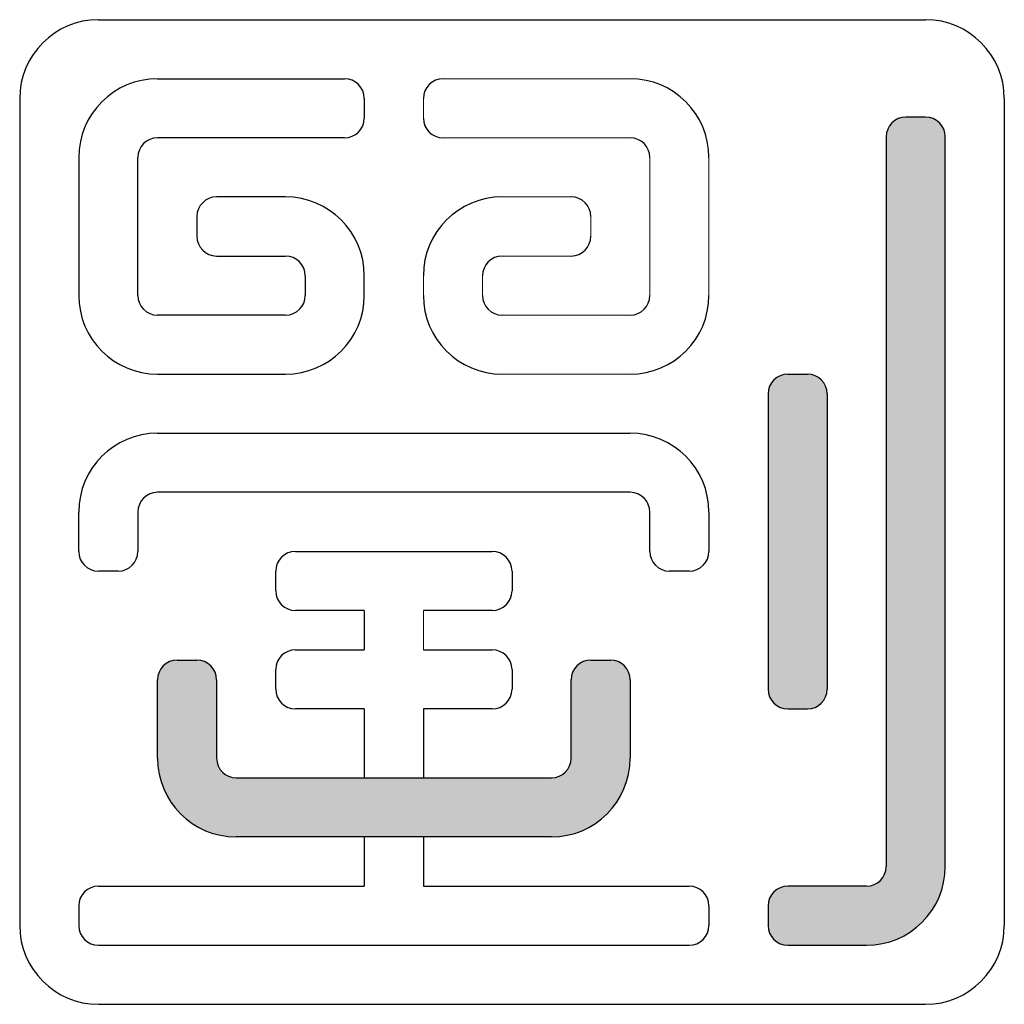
# Model space of a CAD drawing. Header units: millimetres. Extents: x 53 to 202, y 8 to 279.
# Tile 3 of 13: x 177 to 202, y 8 to 33. Entities that reach past the tile are written whole.
import ezdxf

# ---------------------------------------------------------------- set-up
doc = ezdxf.new("R2010")
doc.units = ezdxf.units.MM
doc.layers.add('FORMAT', color=7, linetype='Continuous')

msp = doc.modelspace()

# ---------------------------------------------------------------- hatches: boundary and pattern name
at = {"layer": 'FORMAT'}
h = msp.add_hatch(color=7, dxfattribs=at)
edge = h.paths.add_edge_path(flags=0)
edge.add_arc((198.4923, 11.4702), 0.5, 270, 360, ccw=False)
edge.add_line((198.4923, 10.9702), (196.4923, 10.9702))
edge.add_arc((196.4923, 10.4702), 0.5, 90, 180)
edge.add_line((195.9923, 10.4702), (195.9923, 9.9702))
edge.add_arc((196.4923, 9.9702), 0.5, 180, 270)
edge.add_line((196.4923, 9.4702), (198.4923, 9.4702))
edge.add_arc((198.4923, 11.4702), 2, 270, 360)
edge.add_line((200.4923, 11.4702), (200.4923, 29.9968))
edge.add_arc((199.9923, 29.9968), 0.5, 0, 90)
edge.add_line((199.9923, 30.4968), (199.4923, 30.4968))
edge.add_arc((199.4923, 29.9968), 0.5, 90, 180)
edge.add_line((198.9923, 29.9968), (198.9923, 11.4702))
h = msp.add_hatch(color=7, dxfattribs=at)
edge = h.paths.add_edge_path(flags=0)
edge.add_arc((196.4923, 23.4702), 0.5, 90, 180)
edge.add_line((195.9923, 23.4702), (195.9923, 15.9702))
edge.add_arc((196.4923, 15.9702), 0.5, 180, 270)
edge.add_line((196.4923, 15.4702), (196.9923, 15.4702))
edge.add_arc((196.9923, 15.9702), 0.5, 270, 360)
edge.add_line((197.4923, 15.9702), (197.4923, 23.4702))
edge.add_arc((196.9923, 23.4702), 0.5, 0, 90)
edge.add_line((196.9923, 23.9702), (196.4923, 23.9702))
h = msp.add_hatch(color=7, dxfattribs=at)
edge = h.paths.add_edge_path(flags=0)
edge.add_arc((181.4923, 16.2113), 0.5, 0, 90, ccw=False)
edge.add_line((181.9923, 16.2113), (181.9923, 14.2202))
edge.add_arc((182.4923, 14.2202), 0.5, 180, 270)
edge.add_line((182.4923, 13.7202), (190.4923, 13.7202))
edge.add_arc((190.4923, 14.2202), 0.5, 270, 360)
edge.add_line((190.9923, 14.2202), (190.9923, 16.2113))
edge.add_arc((191.4923, 16.2113), 0.5, 90, 180, ccw=False)
edge.add_line((191.4923, 16.7113), (191.9923, 16.7113))
edge.add_arc((191.9923, 16.2113), 0.5, 0, 90, ccw=False)
edge.add_line((192.4923, 16.2113), (192.4923, 14.2202))
edge.add_arc((190.4923, 14.2202), 2, 270, 360, ccw=False)
edge.add_line((190.4923, 12.2202), (182.4923, 12.2202))
edge.add_arc((182.4923, 14.2202), 2, 180, 270, ccw=False)
edge.add_line((180.4923, 14.2202), (180.4923, 16.2113))
edge.add_arc((180.9923, 16.2113), 0.5, 90, 180, ccw=False)
edge.add_line((180.9923, 16.7113), (181.4923, 16.7113))

# ---------------------------------------------------------------- linework, layer by layer
for p, q in [((178.9923, 32.9702), (199.9923, 32.9702)), ((180.4923, 31.4702), (185.2423, 31.4702)), ((176.9923, 30.9702), (176.9923, 9.9702)), ((185.7423, 30.9702), (185.7423, 30.4702)), ((201.9923, 30.9702), (201.9923, 9.9702)), ((199.9923, 30.4968), (199.4923, 30.4968)), ((185.2423, 29.9702), (180.4923, 29.9702)), ((198.9923, 29.9968), (198.9923, 11.4702)), ((200.4923, 11.4702), (200.4923, 29.9968)), ((178.4923, 29.4702), (178.4923, 25.9702)), ((179.9923, 25.9702), (179.9923, 29.4702)), ((183.7423, 28.4702), (181.9923, 28.4702)), ((181.4923, 27.9702), (181.4923, 27.4702)), ((181.9923, 26.9702), (183.7423, 26.9702)), ((184.2423, 26.4702), (184.2423, 25.9702)), ((185.7423, 25.9702), (185.7423, 26.4702)), ((183.7423, 25.4702), (180.4923, 25.4702)), ((180.4923, 23.9702), (183.7423, 23.9702)), ((196.4923, 23.9702), (196.9923, 23.9702)), ((195.9923, 23.4702), (195.9923, 15.9702)), ((197.4923, 23.4702), (197.4923, 15.9702)), ((180.4923, 22.4702), (192.4923, 22.4702)), ((192.4923, 20.9702), (180.4923, 20.9702)), ((178.4923, 19.4702), (178.4923, 20.4702)), ((179.9923, 20.4702), (179.9923, 19.4702)), ((192.9923, 19.4702), (192.9923, 20.4702)), ((194.4923, 20.4702), (194.4923, 19.4702)), ((183.9923, 19.4702), (188.9923, 19.4702)), ((179.4923, 18.9702), (178.9923, 18.9702)), ((183.4923, 18.4702), (183.4923, 18.9702)), ((189.4923, 18.9702), (189.4923, 18.4702)), ((193.9923, 18.9702), (193.4923, 18.9702)), ((185.7423, 17.9702), (183.9923, 17.9702)), ((185.7423, 17.9702), (185.7423, 16.9702)), ((188.9923, 17.9702), (187.2423, 17.9702)), ((183.9923, 16.9702), (185.7423, 16.9702)), ((187.2423, 16.9702), (188.9923, 16.9702)), ((180.9923, 16.7113), (181.4923, 16.7113)), ((191.4923, 16.7113), (191.9923, 16.7113)), ((183.4923, 15.9702), (183.4923, 16.4702)), ((189.4923, 16.4702), (189.4923, 15.9702)), ((180.4923, 14.2202), (180.4923, 16.2113)), ((181.9923, 16.2113), (181.9923, 14.2202)), ((190.9923, 14.2202), (190.9923, 16.2113)), ((192.4923, 16.2113), (192.4923, 14.2202)), ((185.7423, 15.4702), (183.9923, 15.4702)), ((185.7423, 15.4702), (185.7423, 13.7202)), ((188.9923, 15.4702), (187.2423, 15.4702)), ((187.2423, 15.4702), (187.2423, 13.7202)), ((196.4923, 15.4702), (196.9923, 15.4702)), ((182.4923, 13.7202), (190.4923, 13.7202)), ((190.4923, 12.2202), (182.4923, 12.2202)), ((185.7423, 12.2202), (185.7423, 10.9702)), ((187.2423, 12.2202), (187.2423, 10.9702)), ((178.9923, 10.9702), (185.7423, 10.9702)), ((187.2423, 10.9702), (193.9923, 10.9702)), ((198.4923, 10.9702), (196.4923, 10.9702)), ((178.4923, 10.4702), (178.4923, 9.9702)), ((194.4923, 10.4702), (194.4923, 9.9702)), ((195.9923, 10.4702), (195.9923, 9.9702)), ((178.9923, 9.4702), (193.9923, 9.4702)), ((196.4923, 9.4702), (198.4923, 9.4702)), ((178.9923, 7.9702), (199.9923, 7.9702))]:
    msp.add_line(p, q, dxfattribs=at)
at = {"layer": 'FORMAT', "color": 7, "linetype": 'Continuous', "lineweight": 0}
for p, q in [((192.4923, 31.4702), (187.7423, 31.4702)), ((187.2423, 30.9702), (187.2423, 30.4702)), ((187.7423, 29.9702), (192.4923, 29.9702)), ((192.9923, 25.9702), (192.9923, 29.4702)), ((194.4923, 29.4702), (194.4923, 25.9702)), ((189.2423, 28.4702), (190.9923, 28.4702)), ((191.4923, 27.9702), (191.4923, 27.4702)), ((190.9923, 26.9702), (189.2423, 26.9702)), ((187.2423, 25.9702), (187.2423, 26.4702)), ((188.7423, 26.4702), (188.7423, 25.9702)), ((189.2423, 25.4702), (192.4923, 25.4702)), ((192.4923, 23.9702), (189.2423, 23.9702)), ((187.2423, 17.9702), (187.2423, 16.9702))]:
    msp.add_line(p, q, dxfattribs=at)
at = {"layer": 'FORMAT'}
for centre, radius, start, end in [((178.9923, 30.9702), 2, 90, 180), ((199.9923, 30.9702), 2, 0, 90), ((180.4923, 29.4702), 2, 90, 180), ((185.2423, 30.9702), 0.5, 0, 90), ((187.7423, 30.9702), 0.5, 90, 180), ((192.4923, 29.4702), 2, 0, 90), ((185.2423, 30.4702), 0.5, 270, 0), ((187.7423, 30.4702), 0.5, 180, 270), ((199.4923, 29.9968), 0.5, 90, 180), ((199.9923, 29.9968), 0.5, 0, 90), ((180.4923, 29.4702), 0.5, 90, 180), ((192.4923, 29.4702), 0.5, 0, 90), ((181.9923, 27.9702), 0.5, 90, 180), ((183.7423, 26.4702), 2, 0, 90), ((189.2423, 26.4702), 2, 90, 180), ((190.9923, 27.9702), 0.5, 0, 90), ((181.9923, 27.4702), 0.5, 180, 270), ((190.9923, 27.4702), 0.5, 270, 0), ((183.7423, 26.4702), 0.5, 0, 90), ((189.2423, 26.4702), 0.5, 90, 180), ((180.4923, 25.9702), 2, 180, 270), ((180.4923, 25.9702), 0.5, 180, 270), ((183.7423, 25.9702), 0.5, 270, 0), ((183.7423, 25.9702), 2, 270, 0), ((189.2423, 25.9702), 2, 180, 270), ((189.2423, 25.9702), 0.5, 180, 270), ((192.4923, 25.9702), 0.5, 270, 0), ((192.4923, 25.9702), 2, 270, 0), ((196.4923, 23.4702), 0.5, 90, 180), ((196.9923, 23.4702), 0.5, 0, 90), ((180.4923, 20.4702), 2, 90, 180), ((192.4923, 20.4702), 2, 0, 90), ((180.4923, 20.4702), 0.5, 90, 180), ((192.4923, 20.4702), 0.5, 0, 90), ((178.9923, 19.4702), 0.5, 180, 270), ((179.4923, 19.4702), 0.5, 270, 0), ((183.9923, 18.9702), 0.5, 90, 180), ((188.9923, 18.9702), 0.5, 0, 90), ((193.4923, 19.4702), 0.5, 180, 270), ((193.9923, 19.4702), 0.5, 270, 0), ((183.9923, 18.4702), 0.5, 180, 270), ((188.9923, 18.4702), 0.5, 270, 0), ((183.9923, 16.4702), 0.5, 90, 180), ((188.9923, 16.4702), 0.5, 0, 90), ((180.9923, 16.2113), 0.5, 90, 180), ((181.4923, 16.2113), 0.5, 0, 90), ((191.4923, 16.2113), 0.5, 90, 180), ((191.9923, 16.2113), 0.5, 0, 90), ((183.9923, 15.9702), 0.5, 180, 270), ((188.9923, 15.9702), 0.5, 270, 0), ((196.4923, 15.9702), 0.5, 180, 270), ((196.9923, 15.9702), 0.5, 270, 0), ((182.4923, 14.2202), 2, 180, 270), ((182.4923, 14.2202), 0.5, 180, 270), ((190.4923, 14.2202), 0.5, 270, 0), ((190.4923, 14.2202), 2, 270, 0), ((198.4923, 11.4702), 0.5, 270, 0), ((198.4923, 11.4702), 2, 270, 0), ((178.9923, 10.4702), 0.5, 90, 180), ((193.9923, 10.4702), 0.5, 0, 90), ((196.4923, 10.4702), 0.5, 90, 180), ((178.9923, 9.9702), 2, 180, 270), ((178.9923, 9.9702), 0.5, 180, 270), ((193.9923, 9.9702), 0.5, 270, 0), ((196.4923, 9.9702), 0.5, 180, 270), ((199.9923, 9.9702), 2, 270, 0)]:
    msp.add_arc(centre, radius, start, end, dxfattribs=at)

doc.saveas('drawing.dxf')
